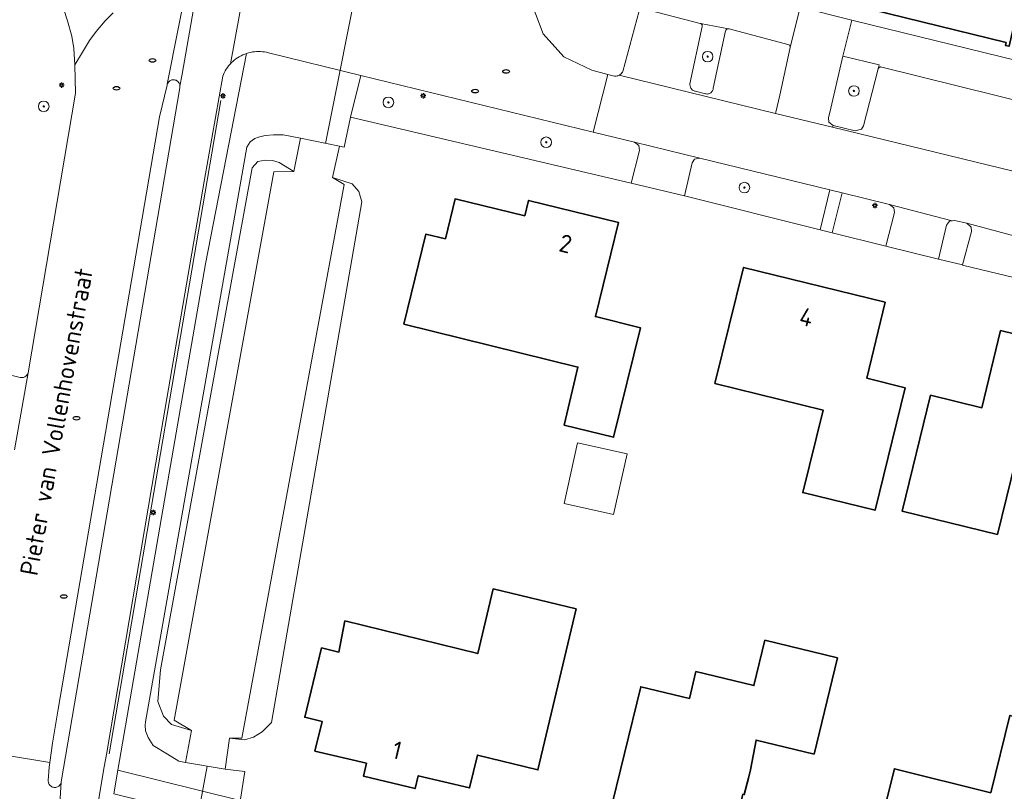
# Model space of a CAD drawing. Header units: metres. Extents: x 152610 to 160096, y 456114 to 462495.
# Tile 105 of 256: x 156534 to 156608, y 458766 to 458825. Entities that reach past the tile are written whole.
import ezdxf
from ezdxf.enums import TextEntityAlignment as Align

# ---------------------------------------------------------------- set-up
doc = ezdxf.new("R2010")
doc.units = ezdxf.units.M
doc.header["$LTSCALE"] = 0.5
doc.layers.get('0').update_dxf_attribs({"linetype": 'CONTINUOUS'})
for name, color, linetype, lineweight in [('B-PV-GK-BESCHOEIING-G', 251, 'GK-BESCHOEIING-SO', 18), ('B-PV-GR-BOOM-S', 251, 'CONTINUOUS', 25), ('B-PV-GR-HAAG-GV', 251, 'CONTINUOUS', 13), ('B-PV-IE-MEUBILAIR-S', 251, 'CONTINUOUS', 25), ('B-PV-IE-TERREINAFSCHEIDING_KUNSTMATIG_HEKWERK-G', 251, 'IE-TERREINAFSCHEIDING_KUNSTMATIG-SO', 18), ('B-PV-KW-KUNSTWERK_DUIKER-G', 251, 'CONTINUOUS', 18), ('B-PV-OG-BEBOUWING-GV', 6, 'CONTINUOUS', 35), ('B-PV-OG-BEBOUWING-T18', 1, 'CONTINUOUS', 18), ('B-PV-OG-BEBOUWING_SCHUUR-GV', 251, 'CONTINUOUS', 18), ('B-PV-OG-TERREIN_BEGROEID-GV', 251, 'CONTINUOUS', 18), ('B-PV-OG-TERREIN_OEVER-GV', 251, 'CONTINUOUS', 18), ('B-PV-OG-TOPOGRAFIE-T18', 1, 'CONTINUOUS', 18), ('B-PV-OG-WATER_SLOOT-GV', 251, 'CONTINUOUS', 18), ('B-PV-VH-ONVERHARD_ZAND-GV', 251, 'CONTINUOUS', 18), ('B-PV-VH-OPENVERHARDING_BETONSTRAATSTEEN-GV', 251, 'CONTINUOUS', 18), ('B-PV-VH-OPENVERHARDING_STRAATBAKSTEEN-GV', 251, 'CONTINUOUS', 18), ('B-PV-VH-OPENVERHARDING_TEGEL-GV', 251, 'CONTINUOUS', 18)]:
    doc.layers.add(name, color=color, linetype=linetype, lineweight=lineweight)
doc.styles.add('NLCS-ISO', font='NLCS-ISO.ttf')
doc.styles.add('NLCS-ISO-M750-T18', font='NLCS-ISO.ttf', dxfattribs={"height": 1.35})
doc.linetypes.add('GK-BESCHOEIING-SO', pattern='A,18,-3,[1,NLCS.SHX,S=0.6,R=0,X=0,Y=0],-3', length=24)
doc.linetypes.add('IE-TERREINAFSCHEIDING_KUNSTMATIG-SO', pattern='A,4,[82,NLCS.SHX,S=0.75,R=90,X=0,Y=0],4,-2', length=10)

# ---------------------------------------------------------------- blocks, each defined once
blk = doc.blocks.new('SIE-MEUBILAIR_PAAL_LICHTMAST-SO')
for points in [[(-0.62, 0), (-1, 0)], [(-0.71, 0.71), (-0.44, 0.44)], [(0, 1), (0, 0.62)], [(0.44, 0.44), (0.71, 0.71)], [(1, 0), (0.62, 0)], [(-0.71, -0.71), (-0.44, -0.44)], [(0, -0.62), (0, -1)], [(0.44, -0.44), (0.71, -0.71)]]:
    blk.add_lwpolyline(points)
blk.add_circle((0, 0), 0.5)
blk = doc.blocks.new('SIE-MEUBILAIR_PUT_RIOOLPUT-SO')
blk.add_ellipse((0, 0), major_axis=(1.25, 0), ratio=0.54)
blk = doc.blocks.new('SGR-BOOM_GBKN-SO')
at = {"linetype": 'ByBlock', "lineweight": 18}
h = blk.add_hatch(color=0, dxfattribs=at)
h.dxf.hatch_style = 1
edge = h.paths.add_edge_path()
edge.add_arc((0, 0), 0.25, 0, 360)
at = {"color": 0, "linetype": 'ByBlock', "lineweight": 18}
for radius in [2, 0.25]:
    blk.add_circle((0, 0), radius, dxfattribs=at)
at = {"color": 0, "linetype": 'ByBlock', "lineweight": 18, "style": 'NLCS-ISO'}
blk.add_attdef('SOORT', (2.5, 0), '', height=1.5, dxfattribs=at)

msp = doc.modelspace()

# ---------------------------------------------------------------- linework, layer by layer
at = {"layer": 'B-PV-GK-BESCHOEIING-G', "flags": 128}
for points in [[(156557.187, 458812.734), (156557.719, 458815.102), (156554.787, 458815.694), (156554.272, 458813.193)], [(156546.57, 458771.04), (156546.116, 458768.642), (156549.096, 458768.136), (156549.442, 458770.471)]]:
    msp.add_lwpolyline(points, dxfattribs=at)
at = {"layer": 'B-PV-GR-HAAG-GV', "flags": 128}
for points in [[(156587.054, 458823.942), (156584.936, 458824.354), (156584.961, 458824.347), (156584.995, 458824.329), (156585.025, 458824.305), (156585.049, 458824.275), (156585.067, 458824.241), (156585.077, 458824.203), (156585.079, 458824.165), (156585.073, 458824.127), (156584.152, 458819.791), (156584.15, 458819.726), (156584.156, 458819.661), (156584.17, 458819.598), (156584.192, 458819.536), (156584.221, 458819.478), (156584.257, 458819.424), (156584.299, 458819.375), (156584.348, 458819.331), (156584.401, 458819.293), (156584.458, 458819.263), (156584.519, 458819.239), (156584.532, 458819.235), (156585.316, 458819.045), (156585.376, 458819.033), (156585.437, 458819.028), (156585.497, 458819.032), (156585.558, 458819.043), (156585.615, 458819.062), (156585.67, 458819.089), (156585.721, 458819.122), (156585.767, 458819.162), (156585.808, 458819.208), (156585.842, 458819.258), (156585.87, 458819.313), (156585.889, 458819.371), (156585.902, 458819.431), (156585.906, 458819.483), (156586.83, 458823.797), (156586.832, 458823.803), (156586.85, 458823.84), (156586.875, 458823.873), (156586.906, 458823.901), (156586.942, 458823.922), (156586.981, 458823.937), (156587.022, 458823.943)], [(156598.406, 458821.217), (156595.676, 458821.877), (156594.761, 458817.965), (156594.591, 458817.223), (156594.611, 458816.901), (156594.94, 458816.658), (156596.6, 458816.248), (156597.083, 458816.392), (156597.238, 458816.641), (156598.332, 458820.925)], [(156545.282, 458820.097), (156545.22, 458820.103), (156545.157, 458820.101), (156545.096, 458820.091), (156545.036, 458820.073), (156544.979, 458820.047), (156544.926, 458820.014), (156544.877, 458819.975), (156544.834, 458819.93), (156544.797, 458819.88), (156544.766, 458819.826), (156544.743, 458819.768), (156544.728, 458819.707), (156544.165, 458817.321), (156536.517, 458772.651), (156536.077, 458770.105), (156535.884, 458768.649), (156535.836, 458768.295), (156535.771, 458767.281), (156535.771, 458767.218), (156535.778, 458767.156), (156535.794, 458767.095), (156535.817, 458767.037), (156535.847, 458766.982), (156535.884, 458766.932), (156535.928, 458766.886), (156535.976, 458766.847), (156536.03, 458766.814), (156536.087, 458766.788), (156536.146, 458766.769), (156536.208, 458766.758), (156536.271, 458766.756), (156536.333, 458766.761), (156536.394, 458766.774), (156536.454, 458766.795), (156536.51, 458766.823), (156536.562, 458766.858), (156536.609, 458766.899), (156536.65, 458766.946), (156536.685, 458766.998), (156536.714, 458767.054), (156536.734, 458767.113), (156536.748, 458767.175), (156536.749, 458767.185), (156545.679, 458819.495), (156545.69, 458819.556), (156545.694, 458819.619), (156545.69, 458819.681), (156545.677, 458819.742), (156545.657, 458819.801), (156545.63, 458819.857), (156545.596, 458819.909), (156545.555, 458819.957), (156545.509, 458819.999), (156545.457, 458820.034), (156545.402, 458820.063), (156545.343, 458820.084)]]:
    msp.add_lwpolyline(points, close=True, dxfattribs=at)
at = {"layer": 'B-PV-IE-TERREINAFSCHEIDING_KUNSTMATIG_HEKWERK-G', "flags": 128}
msp.add_lwpolyline([(156548.778, 458818.541), (156540.37, 458769.28)], dxfattribs=at)
at = {"layer": 'B-PV-KW-KUNSTWERK_DUIKER-G', "flags": 128}
for points in [[(156559.384, 458828.908), (156556.68, 458815.312)], [(156547.759, 458768.363), (156543.94, 458747.643)]]:
    msp.add_lwpolyline(points, dxfattribs=at)
at = {"layer": 'B-PV-OG-BEBOUWING-GV', "flags": 128}
for points in [[(156609.486, 458829.006), (156599.551, 458831.447), (156598.103, 458825.552), (156597.899, 458825.602), (156597.849, 458825.398), (156607.988, 458822.908), (156607.935, 458822.694), (156608.209, 458822.627), (156609.645, 458828.967)], [(156571.695, 458809.839), (156566.444, 458811.125), (156565.709, 458808.124), (156564.242, 458808.469), (156562.581, 458801.69), (156575.702, 458798.444), (156574.66, 458794.075), (156578.389, 458793.161), (156580.412, 458801.416), (156577.021, 458802.247), (156578.756, 458809.346), (156571.981, 458811.005)], [(156598.873, 458803.329), (156588.192, 458805.962), (156586.035, 458797.214), (156594.191, 458795.203), (156592.659, 458788.989), (156592.672, 458788.988), (156598.111, 458787.655), (156600.374, 458796.89), (156597.487, 458797.614)], [(156617.006, 458798.885), (156607.575, 458801.202), (156606.167, 458795.375), (156602.289, 458796.32), (156600.149, 458787.589), (156607.337, 458785.828), (156608.693, 458791.364), (156614.79, 458789.843)], [(156575.583, 458780.231), (156569.309, 458781.725), (156568.146, 458776.842), (156558.129, 458779.311), (156557.68, 458776.958), (156556.378, 458777.275), (156555.108, 458772.055), (156556.41, 458771.738), (156555.876, 458769.503), (156559.76, 458768.577), (156559.54, 458767.604), (156563.424, 458766.667), (156563.659, 458767.639), (156567.529, 458766.717), (156568.13, 458769.191), (156572.69, 458768.083)], [(156595.278, 458776.525), (156589.807, 458777.854), (156588.976, 458774.434), (156584.604, 458775.496), (156584.11, 458773.466), (156580.439, 458774.348), (156577.992, 458764.28), (156581.677, 458763.384), (156581.184, 458761.35), (156585.839, 458760.21), (156586.357, 458762.244), (156587.114, 458762.054), (156588.142, 458766.248), (156588.249, 458766.22), (156588.553, 458767.452), (156588.709, 458768.081), (156589.143, 458770.331), (156593.515, 458769.269)], [(156614.587, 458770.613), (156608.28, 458772.185), (156606.826, 458766.354), (156599.568, 458768.162), (156597.399, 458759.438), (156601.031, 458758.532), (156600.819, 458757.559), (156604.183, 458756.714), (156604.427, 458757.684), (156608.064, 458756.793), (156608.795, 458759.706), (156611.69, 458758.989)]]:
    msp.add_lwpolyline(points, close=True, dxfattribs=at)
at = {"layer": 'B-PV-OG-BEBOUWING_SCHUUR-GV', "flags": 128}
msp.add_lwpolyline([(156579.412, 458791.904), (156575.682, 458792.741), (156574.657, 458788.168), (156578.387, 458787.332)], close=True, dxfattribs=at)
at = {"layer": 'B-PV-OG-TERREIN_BEGROEID-GV', "flags": 128}
for points in [[(156532.408, 458797.951), (156533.636, 458797.659), (156533.7, 458797.649), (156533.764, 458797.648), (156533.828, 458797.654), (156533.891, 458797.668), (156533.952, 458797.69), (156534.009, 458797.72), (156534.063, 458797.756), (156534.111, 458797.798), (156534.154, 458797.846), (156534.19, 458797.899), (156534.22, 458797.957), (156534.243, 458798.018), (156537.815, 458819.085), (156537.758, 458821.219), (156537.692, 458822.46), (156537.55, 458823.382), (156537.209, 458824.553), (156536.906, 458825.482), (156536.283, 458826.873), (156535.283, 458828.487), (156534.145, 458829.882), (156532.997, 458830.987)], [(156550.251, 458765.882), (156550.588, 458767.965), (156549.096, 458768.136), (156546.116, 458768.642), (156545.62, 458768.729), (156544.762, 458769.267), (156543.679, 458769.911), (156543.292, 458770.53), (156543.094, 458771.033), (156543.082, 458771.444), (156543.108, 458771.693), (156550.744, 458815.011), (156550.997, 458815.413), (156551.342, 458815.678), (156551.619, 458815.786), (156552.113, 458815.908), (156552.746, 458815.953), (156553.49, 458815.943), (156554.787, 458815.694), (156557.719, 458815.102), (156558.079, 458815.02), (156558.553, 458817.29), (156559.333, 458820.427), (156552.374, 458822.138), (156552.226, 458822.173), (156552.076, 458822.201), (156551.925, 458822.22), (156551.773, 458822.232), (156551.621, 458822.235), (156551.468, 458822.231), (156551.317, 458822.219), (156551.166, 458822.198), (156551.016, 458822.17), (156550.868, 458822.134), (156550.722, 458822.09), (156547.635, 458806.236), (156544.894, 458790.457), (156541.013, 458768.052), (156550.238, 458765.785)]]:
    msp.add_lwpolyline(points, dxfattribs=at)
for points in [[(156576.857, 458816.151), (156559.333, 458820.427), (156558.553, 458817.29), (156579.714, 458812.308), (156580.341, 458814.781), (156580.299, 458815.143), (156579.981, 458815.389)], [(156553.49, 458815.943), (156552.746, 458815.953), (156552.113, 458815.908), (156551.619, 458815.786), (156551.342, 458815.678), (156550.997, 458815.413), (156550.744, 458815.011), (156543.108, 458771.693), (156543.082, 458771.444), (156543.094, 458771.033), (156543.292, 458770.53), (156543.679, 458769.911), (156544.762, 458769.267), (156545.62, 458768.729), (156546.116, 458768.642), (156546.57, 458771.04), (156545.047, 458771.512), (156544.462, 458772.127), (156544.038, 458773.229), (156544.228, 458775.629), (156551.15, 458813.468), (156551.56, 458813.934), (156552.114, 458814.042), (156552.686, 458814.025), (156553.187, 458813.865), (156554.272, 458813.193), (156554.787, 458815.694)], [(156584.903, 458814.19), (156584.492, 458814.111), (156584.309, 458813.832), (156583.74, 458811.348), (156593.957, 458808.797), (156594.69, 458811.8)], [(156598.917, 458807.559), (156599.568, 458810.087), (156599.524, 458810.443), (156599.197, 458810.7), (156595.618, 458811.574), (156594.884, 458808.566)], [(156605.032, 458809.282), (156604.092, 458809.483), (156603.911, 458809.468), (156603.731, 458809.453), (156603.494, 458809.147), (156602.887, 458806.577), (156604.711, 458806.146), (156605.375, 458808.675), (156605.345, 458808.997)]]:
    msp.add_lwpolyline(points, close=True, dxfattribs=at)
at = {"layer": 'B-PV-OG-TERREIN_OEVER-GV', "flags": 128}
for points in [[(156552.686, 458814.025), (156552.114, 458814.042), (156551.56, 458813.934), (156551.15, 458813.468), (156544.228, 458775.629), (156544.038, 458773.229), (156544.462, 458772.127), (156545.047, 458771.512), (156546.57, 458771.04), (156545.267, 458771.823), (156552.776, 458813.159), (156554.272, 458813.193), (156553.187, 458813.865)], [(156558.684, 458812.268), (156557.187, 458812.734), (156558.081, 458812.202), (156550.357, 458770.466), (156549.442, 458770.471), (156550.573, 458770.341), (156551.242, 458770.551), (156551.89, 458770.942), (156552.602, 458771.657), (156559.4, 458810.907), (156559.172, 458811.685)]]:
    msp.add_lwpolyline(points, close=True, dxfattribs=at)
at = {"layer": 'B-PV-OG-WATER_SLOOT-GV', "flags": 128}
msp.add_lwpolyline([(156557.719, 458815.102), (156554.787, 458815.694), (156554.272, 458813.193), (156552.776, 458813.159), (156545.267, 458771.823), (156546.57, 458771.04), (156546.116, 458768.642), (156549.096, 458768.136), (156549.442, 458770.471), (156550.357, 458770.466), (156558.081, 458812.202), (156557.187, 458812.734)], close=True, dxfattribs=at)
at = {"layer": 'B-PV-VH-ONVERHARD_ZAND-GV', "flags": 128}
for points in [[(156587.054, 458823.942), (156584.936, 458824.354), (156584.961, 458824.347), (156584.995, 458824.329), (156585.025, 458824.305), (156585.049, 458824.275), (156585.067, 458824.241), (156585.077, 458824.203), (156585.079, 458824.165), (156585.073, 458824.127), (156584.152, 458819.791), (156584.15, 458819.726), (156584.156, 458819.661), (156584.17, 458819.598), (156584.192, 458819.536), (156584.221, 458819.478), (156584.257, 458819.424), (156584.299, 458819.375), (156584.348, 458819.331), (156584.401, 458819.293), (156584.458, 458819.263), (156584.519, 458819.239), (156584.532, 458819.235), (156585.316, 458819.045), (156585.376, 458819.033), (156585.437, 458819.028), (156585.497, 458819.032), (156585.558, 458819.043), (156585.615, 458819.062), (156585.67, 458819.089), (156585.721, 458819.122), (156585.767, 458819.162), (156585.808, 458819.208), (156585.842, 458819.258), (156585.87, 458819.313), (156585.889, 458819.371), (156585.902, 458819.431), (156585.906, 458819.483), (156586.83, 458823.797), (156586.832, 458823.803), (156586.85, 458823.84), (156586.875, 458823.873), (156586.906, 458823.901), (156586.942, 458823.922), (156586.981, 458823.937), (156587.022, 458823.943)], [(156598.406, 458821.217), (156595.676, 458821.877), (156594.761, 458817.965), (156594.591, 458817.223), (156594.611, 458816.901), (156594.94, 458816.658), (156596.6, 458816.248), (156597.083, 458816.392), (156597.238, 458816.641), (156598.332, 458820.925)], [(156545.282, 458820.097), (156545.22, 458820.103), (156545.157, 458820.101), (156545.096, 458820.091), (156545.036, 458820.073), (156544.979, 458820.047), (156544.926, 458820.014), (156544.877, 458819.975), (156544.834, 458819.93), (156544.797, 458819.88), (156544.766, 458819.826), (156544.743, 458819.768), (156544.728, 458819.707), (156544.727, 458819.704), (156544.165, 458817.321), (156536.517, 458772.651), (156536.077, 458770.105), (156535.884, 458768.649), (156535.836, 458768.295), (156535.771, 458767.281), (156535.771, 458767.218), (156535.778, 458767.156), (156535.794, 458767.095), (156535.817, 458767.037), (156535.847, 458766.982), (156535.884, 458766.932), (156535.928, 458766.886), (156535.976, 458766.847), (156536.03, 458766.814), (156536.087, 458766.788), (156536.146, 458766.769), (156536.208, 458766.758), (156536.271, 458766.756), (156536.333, 458766.761), (156536.394, 458766.774), (156536.454, 458766.795), (156536.51, 458766.823), (156536.562, 458766.858), (156536.609, 458766.899), (156536.65, 458766.946), (156536.685, 458766.998), (156536.714, 458767.054), (156536.734, 458767.113), (156536.748, 458767.175), (156545.679, 458819.495), (156545.69, 458819.556), (156545.694, 458819.619), (156545.69, 458819.681), (156545.677, 458819.742), (156545.657, 458819.801), (156545.63, 458819.857), (156545.596, 458819.909), (156545.555, 458819.957), (156545.509, 458819.999), (156545.457, 458820.034), (156545.402, 458820.063), (156545.343, 458820.084)]]:
    msp.add_lwpolyline(points, close=True, dxfattribs=at)
at = {"layer": 'B-PV-VH-OPENVERHARDING_BETONSTRAATSTEEN-GV', "flags": 128}
for points in [[(156529.335, 458769.717), (156535.884, 458768.649), (156536.077, 458770.105), (156536.517, 458772.651), (156544.165, 458817.321), (156544.727, 458819.704), (156544.728, 458819.707), (156544.743, 458819.768), (156546.418, 458828.27)], [(156540.666, 458825.155), (156540.063, 458824.545), (156539.383, 458823.745), (156538.879, 458823.053), (156538.501, 458822.442), (156538.341, 458822.184), (156537.758, 458821.219), (156537.815, 458819.085), (156534.243, 458798.018), (156533.212, 458792.201)], [(156536.906, 458825.482), (156537.209, 458824.553), (156537.55, 458823.382), (156537.692, 458822.46), (156537.758, 458821.219), (156538.341, 458822.184), (156538.501, 458822.442), (156538.879, 458823.053), (156539.383, 458823.745), (156540.063, 458824.545), (156540.666, 458825.155)], [(156533.212, 458792.201), (156534.243, 458798.018), (156534.22, 458797.957), (156534.19, 458797.899), (156534.154, 458797.846), (156534.111, 458797.798), (156534.063, 458797.756), (156534.009, 458797.72), (156533.952, 458797.69), (156533.891, 458797.668), (156533.828, 458797.654), (156533.764, 458797.648), (156533.7, 458797.649), (156533.636, 458797.659), (156532.408, 458797.951)], [(156536.634, 458765.523), (156536.748, 458767.175), (156536.734, 458767.113), (156536.714, 458767.054), (156536.685, 458766.998), (156536.65, 458766.946), (156536.609, 458766.899), (156536.562, 458766.858), (156536.51, 458766.823), (156536.454, 458766.795), (156536.394, 458766.774), (156536.333, 458766.761), (156536.271, 458766.756), (156536.208, 458766.758), (156536.146, 458766.769), (156536.087, 458766.788), (156536.03, 458766.814), (156535.976, 458766.847), (156535.928, 458766.886), (156535.884, 458766.932), (156535.847, 458766.982), (156535.817, 458767.037), (156535.794, 458767.095), (156535.778, 458767.156), (156535.771, 458767.218), (156535.771, 458767.281), (156535.836, 458768.295), (156535.884, 458768.649), (156529.335, 458769.717)]]:
    msp.add_lwpolyline(points, dxfattribs=at)
for points in [[(156584.903, 458814.19), (156579.981, 458815.389), (156580.299, 458815.143), (156580.341, 458814.781), (156579.714, 458812.308), (156583.74, 458811.348), (156584.309, 458813.832), (156584.492, 458814.111)], [(156603.911, 458809.468), (156599.197, 458810.7), (156599.524, 458810.443), (156599.568, 458810.087), (156598.917, 458807.559), (156602.887, 458806.577), (156603.494, 458809.147), (156603.731, 458809.453)], [(156609.714, 458808.046), (156605.032, 458809.282), (156605.345, 458808.997), (156605.375, 458808.675), (156604.711, 458806.146), (156604.707, 458806.13), (156608.66, 458805.18), (156609.314, 458807.727), (156609.52, 458808.013)], [(156613.38, 458750.273), (156610.697, 458750.932), (156550.238, 458765.785), (156541.013, 458768.052), (156540.703, 458766.266), (156566.786, 458759.854), (156569.721, 458759.133), (156585.563, 458755.238), (156588.489, 458754.519), (156606.797, 458750.019), (156613.113, 458748.466), (156628.813, 458744.599), (156631.742, 458743.878), (156646.795, 458740.17), (156647.229, 458741.93), (156613.532, 458750.236)]]:
    msp.add_lwpolyline(points, close=True, dxfattribs=at)
at = {"layer": 'B-PV-VH-OPENVERHARDING_STRAATBAKSTEEN-GV', "flags": 128}
for points in [[(156547.177, 458828.027), (156545.853, 458820.522), (156545.694, 458819.619), (156545.69, 458819.556), (156545.679, 458819.495), (156536.748, 458767.175), (156536.634, 458765.523)], [(156546.418, 458828.27), (156544.743, 458819.768), (156544.766, 458819.826), (156544.797, 458819.88), (156544.834, 458819.93), (156544.877, 458819.975), (156544.926, 458820.014), (156544.979, 458820.047), (156545.036, 458820.073), (156545.096, 458820.091), (156545.157, 458820.101), (156545.22, 458820.103), (156545.282, 458820.097), (156545.343, 458820.084), (156545.402, 458820.063), (156545.457, 458820.034), (156545.509, 458819.999), (156545.555, 458819.957), (156545.596, 458819.909), (156545.63, 458819.857), (156545.657, 458819.801), (156545.677, 458819.742), (156545.69, 458819.681), (156545.694, 458819.619), (156545.853, 458820.522), (156547.177, 458828.027)], [(156539.167, 458763.493), (156539.679, 458766.518), (156539.99, 458768.303), (156540.152, 458769.231), (156544.159, 458792.873), (156547.548, 458812.588), (156548.925, 458820.387), (156548.971, 458820.498), (156549.036, 458820.636), (156549.108, 458820.77), (156549.186, 458820.9), (156549.272, 458821.027), (156549.364, 458821.148), (156549.462, 458821.264), (156549.506, 458821.311), (156550.6, 458827.231)], [(156550.6, 458827.231), (156549.506, 458821.311), (156549.567, 458821.375), (156549.677, 458821.481), (156549.792, 458821.58), (156549.913, 458821.674), (156550.038, 458821.76), (156550.167, 458821.841), (156550.301, 458821.914), (156550.438, 458821.98), (156550.579, 458822.039), (156550.722, 458822.09), (156550.868, 458822.134), (156551.016, 458822.17), (156551.166, 458822.198), (156551.317, 458822.219), (156551.468, 458822.231), (156551.621, 458822.235), (156551.773, 458822.232), (156551.925, 458822.22), (156552.076, 458822.201), (156552.226, 458822.173), (156552.374, 458822.138), (156559.333, 458820.427), (156576.857, 458816.151), (156577.97, 458820.504), (156576.751, 458820.818), (156574.637, 458821.824), (156573.08, 458823.566), (156572.246, 458825.749)], [(156580.312, 458825.309), (156579.097, 458820.737), (156579.096, 458820.734), (156579.062, 458820.672), (156579.021, 458820.614), (156578.974, 458820.561), (156578.921, 458820.514), (156578.863, 458820.473), (156578.806, 458820.44), (156590.607, 458817.569), (156590.629, 458817.659), (156590.916, 458818.934), (156591.712, 458822.528), (156591.675, 458822.703), (156591.539, 458822.763), (156587.104, 458823.932), (156587.063, 458823.941), (156587.054, 458823.942), (156587.022, 458823.943), (156586.981, 458823.937), (156586.942, 458823.922), (156586.906, 458823.901), (156586.875, 458823.873), (156586.85, 458823.84), (156586.832, 458823.803), (156586.83, 458823.797), (156585.906, 458819.483), (156585.902, 458819.431), (156585.889, 458819.371), (156585.87, 458819.313), (156585.842, 458819.258), (156585.808, 458819.208), (156585.767, 458819.162), (156585.721, 458819.122), (156585.67, 458819.089), (156585.615, 458819.062), (156585.558, 458819.043), (156585.497, 458819.032), (156585.437, 458819.028), (156585.376, 458819.033), (156585.316, 458819.045), (156584.532, 458819.235), (156584.519, 458819.239), (156584.458, 458819.263), (156584.401, 458819.293), (156584.348, 458819.331), (156584.299, 458819.375), (156584.257, 458819.424), (156584.221, 458819.478), (156584.192, 458819.536), (156584.17, 458819.598), (156584.156, 458819.661), (156584.15, 458819.726), (156584.152, 458819.791), (156585.073, 458824.127), (156585.079, 458824.165), (156585.077, 458824.203), (156585.067, 458824.241), (156585.049, 458824.275), (156585.025, 458824.305), (156584.995, 458824.329), (156584.961, 458824.347), (156584.936, 458824.354), (156584.93, 458824.356), (156580.468, 458825.509)], [(156618.326, 458810.825), (156594.907, 458816.523), (156590.607, 458817.569), (156578.806, 458820.44), (156578.801, 458820.438), (156578.736, 458820.411), (156578.668, 458820.391), (156578.598, 458820.379), (156578.527, 458820.375), (156578.456, 458820.379), (156577.97, 458820.504), (156576.857, 458816.151), (156579.981, 458815.389), (156584.903, 458814.19), (156594.69, 458811.8), (156595.618, 458811.574), (156599.197, 458810.7), (156603.911, 458809.468), (156604.092, 458809.483), (156605.032, 458809.282), (156609.714, 458808.046)], [(156610.275, 458818.17), (156598.527, 458821.067), (156598.488, 458821.065), (156598.45, 458821.055), (156598.415, 458821.038), (156598.384, 458821.014), (156598.359, 458820.984), (156598.34, 458820.95), (156598.332, 458820.925), (156597.238, 458816.641), (156597.083, 458816.392), (156596.6, 458816.248), (156594.94, 458816.658), (156594.907, 458816.523), (156618.326, 458810.825)]]:
    msp.add_lwpolyline(points, dxfattribs=at)
at = {"layer": 'B-PV-VH-OPENVERHARDING_TEGEL-GV', "flags": 128}
for points in [[(156581.028, 458828.372), (156580.341, 458825.474), (156580.468, 458825.509), (156584.93, 458824.356), (156584.936, 458824.354), (156587.054, 458823.942), (156587.063, 458823.941), (156587.104, 458823.932), (156591.539, 458822.763), (156591.675, 458822.703), (156591.712, 458822.528), (156592.458, 458825.565)], [(156595.676, 458821.877), (156596.347, 458824.609), (156592.458, 458825.565), (156591.712, 458822.528), (156590.916, 458818.934), (156590.629, 458817.659), (156590.607, 458817.569), (156594.907, 458816.523), (156594.94, 458816.658), (156594.611, 458816.901), (156594.591, 458817.223), (156594.761, 458817.965)], [(156593.957, 458808.797), (156594.884, 458808.566), (156595.618, 458811.574), (156594.69, 458811.8)]]:
    msp.add_lwpolyline(points, close=True, dxfattribs=at)
for points in [[(156572.246, 458825.749), (156573.08, 458823.566), (156574.637, 458821.824), (156576.751, 458820.818), (156577.97, 458820.504), (156578.456, 458820.379), (156578.527, 458820.375), (156578.598, 458820.379), (156578.668, 458820.391), (156578.736, 458820.411), (156578.801, 458820.438), (156578.806, 458820.44), (156578.863, 458820.473), (156578.921, 458820.514), (156578.974, 458820.561), (156579.021, 458820.614), (156579.062, 458820.672), (156579.096, 458820.734), (156579.097, 458820.737), (156580.312, 458825.309)], [(156626.404, 458817.227), (156596.347, 458824.609), (156595.676, 458821.877), (156598.406, 458821.217), (156598.332, 458820.925), (156598.34, 458820.95), (156598.359, 458820.984), (156598.384, 458821.014), (156598.415, 458821.038), (156598.45, 458821.055), (156598.488, 458821.065), (156598.527, 458821.067), (156610.275, 458818.17)], [(156540.703, 458766.266), (156541.013, 458768.052), (156544.894, 458790.457), (156547.635, 458806.236), (156550.722, 458822.09), (156550.579, 458822.039), (156550.438, 458821.98), (156550.301, 458821.914), (156550.167, 458821.841), (156550.038, 458821.76), (156549.913, 458821.674), (156549.792, 458821.58), (156549.677, 458821.481), (156549.567, 458821.375), (156549.506, 458821.311), (156549.462, 458821.264), (156549.364, 458821.148), (156549.272, 458821.027), (156549.186, 458820.9), (156549.108, 458820.77), (156549.036, 458820.636), (156548.971, 458820.498), (156548.925, 458820.387), (156547.548, 458812.588), (156544.159, 458792.873), (156540.152, 458769.231), (156539.99, 458768.303), (156539.679, 458766.518), (156539.167, 458763.493)]]:
    msp.add_lwpolyline(points, dxfattribs=at)

# ---------------------------------------------------------------- block references
at = {"layer": 'B-PV-GR-BOOM-S', "xscale": 0.2, "yscale": 0.2, "zscale": 0.2}
for p in [(156585.486, 458821.846), (156596.514, 458819.258), (156535.423, 458818.098), (156561.411, 458818.4), (156573.313, 458815.392), (156588.256, 458811.975)]:
    msp.add_blockref('SGR-BOOM_GBKN-SO', p, dxfattribs=at)
at = {"layer": 'B-PV-IE-MEUBILAIR-S', "xscale": 0.2, "yscale": 0.2, "zscale": 0.2}
for name, p in [('SIE-MEUBILAIR_PUT_RIOOLPUT-SO', (156543.624, 458821.565)), ('SIE-MEUBILAIR_PUT_RIOOLPUT-SO', (156570.282, 458820.734)), ('SIE-MEUBILAIR_PAAL_LICHTMAST-SO', (156536.777, 458819.706)), ('SIE-MEUBILAIR_PUT_RIOOLPUT-SO', (156540.915, 458819.463)), ('SIE-MEUBILAIR_PAAL_LICHTMAST-SO', (156548.941, 458818.883)), ('SIE-MEUBILAIR_PAAL_LICHTMAST-SO', (156564.031, 458818.899)), ('SIE-MEUBILAIR_PUT_RIOOLPUT-SO', (156567.947, 458819.251)), ('SIE-MEUBILAIR_PAAL_LICHTMAST-SO', (156598.099, 458810.619)), ('SIE-MEUBILAIR_PUT_RIOOLPUT-SO', (156537.894, 458794.59)), ('SIE-MEUBILAIR_PAAL_LICHTMAST-SO', (156543.681, 458787.484)), ('SIE-MEUBILAIR_PUT_RIOOLPUT-SO', (156536.935, 458781.153))]:
    msp.add_blockref(name, p, dxfattribs=at)

# ---------------------------------------------------------------- texts
at = {"layer": 'B-PV-OG-BEBOUWING-T18', "style": 'NLCS-ISO-M750-T18'}
for s, rotation, p in [('2', 346.2, (156574.774, 458807.747)), ('4', 346.1, (156592.934, 458802.218)), ('1', 346.4, (156562.068, 458769.566))]:
    msp.add_text(s, height=1.35, rotation=rotation, dxfattribs=at).set_placement(p, align=Align.MIDDLE)
at = {"layer": 'B-PV-OG-TOPOGRAFIE-T18', "style": 'NLCS-ISO-M750-T18'}
msp.add_text('Pieter van Vollenhovenstraat', height=1.35, rotation=79.7, dxfattribs=at).set_placement((156536.378, 458794.321), align=Align.MIDDLE)

doc.saveas('drawing.dxf')
